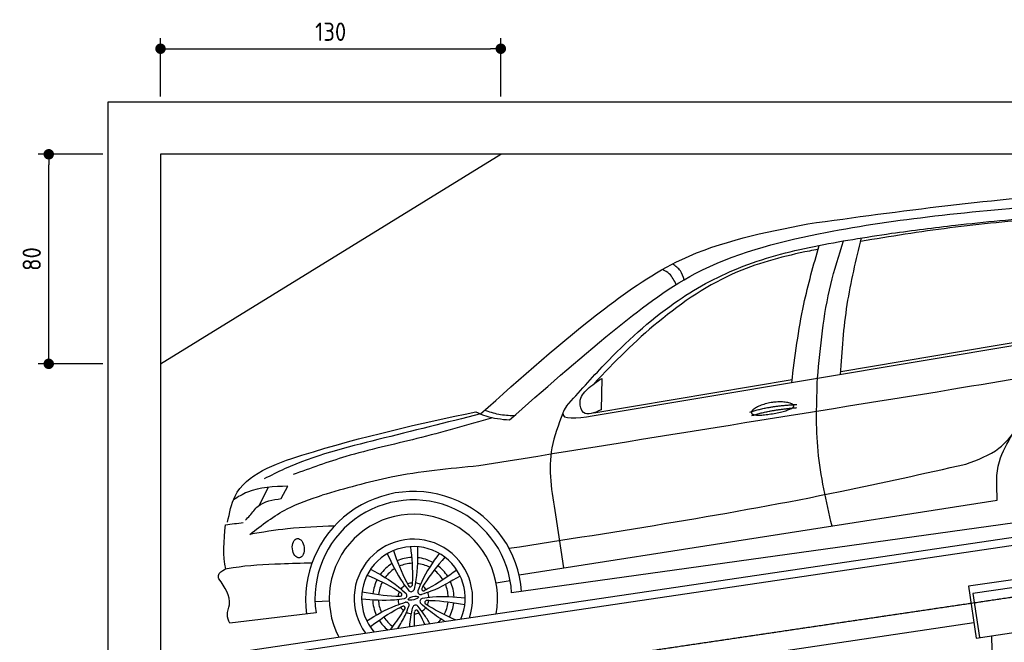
# Model space of a CAD drawing. Header units: millimetres. Extents: x -338 to 6218, y -302 to 5369.
# Tile 3 of 4: x -338 to 3423, y 2987 to 5364. Entities that reach past the tile are written whole.
import ezdxf

# ---------------------------------------------------------------- set-up
doc = ezdxf.new("R2010")
doc.units = ezdxf.units.MM
doc.linetypes.add('GEN3', pattern=[6.25, 5, -1.25])
for name, color, linetype in [('3', 6, 'GEN3'), ('4', 3, 'Continuous'), ('5', 3, 'Continuous'), ('car', 10, 'Continuous')]:
    doc.layers.add(name, color=color, linetype=linetype)
doc.styles.get("Standard").update_dxf_attribs({"font": 'ISOCP.SHX'})
doc.dimstyles.new('GEN-ISO$0', dxfattribs={"dimscale": 20, "dimtxt": 3.5, "dimasz": 2, "dimexe": 2, "dimexo": 1, "dimgap": 1.5, "dimtad": 1, "dimdec": 1, "dimlfac": 0.1, "dimdsep": 46, "dimtxsty": 'STANDARD', "dimblk": 'PUNKT', "dimcen": 2, "dimclrd": 256, "dimclre": 256, "dimclrt": 2, "dimadec": 0, "dimazin": 0, "dimtp": 0.1, "dimtm": 0.1, "dimtfac": 0.71, "dimtdec": 1, "dimtmove": 2, "dimatfit": 3, "dimldrblk": 'PUNKT', "dimfxl": 1, "dimtolj": 1, "dimarcsym": 0})

# ---------------------------------------------------------------- blocks, each defined once
blk = doc.blocks.new('PUNKT')
at = {"layer": '4', "color": 0, "linetype": 'ByBlock'}
blk.add_line((-0.5, 0), (-1, 0), dxfattribs=at)
at = {"layer": '4', "color": 0, "linetype": 'ByBlock', "const_width": 0.5}
blk.add_lwpolyline([(-0.25, 0, 1), (0.25, 0, 1)], format="xyb", close=True, dxfattribs=at)
blk = doc.blocks.new('*D13')
at = {"layer": '5', "lineweight": -2}
for p, q in [((200, 5070), (200, 5292.9)), ((1500, 5070), (1500, 5292.9)), ((240, 5252.9), (1460, 5252.9))]:
    blk.add_line(p, q, dxfattribs=at)
at = {"layer": 'DEFPOINTS', "color": 0}
for p in [(1500, 5252.9), (200, 5050), (1500, 5050)]:
    blk.add_point(p, dxfattribs=at)
at = {"layer": '5', "lineweight": -2, "xscale": 40, "yscale": 40, "zscale": 40, "rotation": 180}
blk.add_blockref('PUNKT', (200, 5252.9), dxfattribs=at)
at = {"layer": '5', "lineweight": -2, "xscale": 40, "yscale": 40, "zscale": 40}
blk.add_blockref('PUNKT', (1500, 5252.9), dxfattribs=at)
at = {"layer": '5', "color": 2, "insert": (850, 5317.9), "char_height": 70, "attachment_point": 5}
blk.add_mtext('\\A1;130', dxfattribs=at)
blk = doc.blocks.new('*D6')
at = {"layer": '5', "lineweight": -2}
for p, q in [((-20, 4850), (-267, 4850)), ((-227, 4090), (-227, 4810)), ((-20, 4050), (-267, 4050))]:
    blk.add_line(p, q, dxfattribs=at)
at = {"layer": 'DEFPOINTS', "color": 0}
for p in [(-227, 4850), (0, 4850), (0, 4050)]:
    blk.add_point(p, dxfattribs=at)
at = {"layer": '5', "lineweight": -2, "xscale": 40, "yscale": 40, "zscale": 40}
for p, rotation in [((-227, 4850), 90), ((-227, 4050), 270)]:
    blk.add_blockref('PUNKT', p, dxfattribs=dict(at, rotation=rotation))
at = {"layer": '5', "color": 2, "insert": (-292, 4450), "char_height": 70, "attachment_point": 5, "rotation": 90}
blk.add_mtext('\\A1;80', dxfattribs=at)

msp = doc.modelspace()

# ---------------------------------------------------------------- linework, layer by layer
for p, q in [((200, 4050), (1500, 4850)), ((396.72, 2934.69), (5189.54, 3643.83)), ((664.16, 2943.93), (5223.61, 3618.55)), ((3781.05, 3273.69), (3286.43, 3200.51)), ((3286.43, 3200.51), (3315.71, 3002.66)), ((3461.47, 3196.08), (3303.19, 3172.66)), ((3303.19, 3172.66), (3328.07, 3004.49)), ((724.31, 2679.89), (3306.92, 3062.02)), ((3315.71, 3002.66), (3810.32, 3075.85)), ((3373.9, 3011.27), (3425.4, 1428.99))]:
    msp.add_line(p, q)
msp.add_lwpolyline([(5842.65, 1678.91), (5805.2, 1626.75), (5832.66, 1561.05), (5700, 1561.05), (5700, 0), (0, 0), (0, 5050), (5700, 5050), (5700, 3950), (5700, 1750)])
msp.add_lwpolyline([(5500, 4850), (200, 4850), (200, 250), (4950, 175.38), (4950, 91.61), (5050, 91.61), (5050, 192.93), (5500, 200), (5500, 1750), (5500, 3950)], close=True)
at = {"layer": '3'}
msp.add_line((429.65, 2712.11), (5440.1, 3453.46), dxfattribs=at)
at = {"layer": 'car'}
for p, q in [((1849.25, 3850.83), (4216.44, 4247.16)), ((2798.38, 4021.02), (3694.01, 4171.3)), ((1854.74, 3862.69), (2612.92, 3989.9)), ((1885.89, 3994.45), (1883.07, 3874.21)), ((576.64, 3509.54), (612.07, 3578.97)), ((661.25, 3535.68), (686.61, 3582.67)), ((1569.9, 3243.94), (3396.69, 3529.17)), ((1709.02, 3473.56), (1739.96, 3270.49)), ((3531.87, 3451.95), (1541.44, 3175.93)), ((1481.68, 3214.36), (1535.86, 3222.32)), ((790.26, 3142.56), (844.9, 3145.69)), ((794.17, 3098.98), (464.25, 3059.66))]:
    msp.add_line(p, q, dxfattribs=at)
for centre, radius, start, end in [((1167.31, 3149.26), 413.57, 4.43286, 187.58607), ((1166.07, 3154.32), 375.99, 3.29502, 188.46307), ((1166.06, 3154.32), 321.28, 349.4058, 207.42701), ((1166.06, 3154.32), 226.32, 340.87295, 215.95986), ((1166.06, 3154.32), 197.81, 336.47431, 220.3585), ((1165.76, 3154.99), 155.56, 92.46448, 113.36203), ((1165.76, 3154.99), 155.56, 121.67601, 144.4237), ((1165.76, 3154.99), 133.43, 92.1416, 113.66768), ((1165.76, 3154.99), 133.43, 62.21612, 83.31129), ((1165.76, 3154.99), 155.56, 61.43554, 84.1518), ((1165.76, 3154.99), 155.56, 32.28752, 53.13472), ((1165.76, 3154.99), 133.43, 122.50001, 143.62864), ((1165.76, 3154.99), 133.43, 31.94009, 53.39947), ((1165.76, 3154.99), 155.56, 152.73195, 173.60521), ((1165.76, 3154.99), 133.43, 152.45436, 173.94826), ((1166.06, 3154.32), 59.4, 123.30489, 142.62798), ((1166.06, 3154.32), 59.4, 94.25977, 111.67309), ((1154.25, 3205.64), 7.04, 218.90913, 347.02374), ((1166.06, 3154.32), 59.4, 63.30489, 82.62798), ((1166.06, 3154.32), 59.4, 34.25977, 51.67309), ((1165.76, 3154.99), 133.43, 2.19822, 23.1332), ((1165.76, 3154.99), 155.56, 1.42736, 23.993), ((1166.06, 3154.32), 59.4, 154.25977, 171.67309), ((1115.71, 3169.74), 7.04, 278.90913, 47.02374), ((1129.72, 3165.45), 11.36, 281.67864, 44.25422), ((1157.54, 3191.35), 11.36, 221.67864, 344.25422), ((1193.88, 3180.22), 11.36, 161.67864, 284.25422), ((1204.6, 3190.21), 7.04, 158.90913, 287.02374), ((1166.06, 3154.32), 59.4, 3.30489, 22.62798), ((1165.76, 3154.99), 155.56, 181.9085, 204.53682), ((1165.76, 3154.99), 133.43, 182.76631, 203.76792), ((1166.06, 3154.32), 59.4, 183.30489, 202.62798), ((1127.53, 3118.42), 7.04, 338.90913, 107.02374), ((1138.25, 3128.41), 11.36, 341.67864, 104.25422), ((1174.59, 3117.28), 11.36, 41.67864, 164.25422), ((1202.41, 3143.18), 11.36, 101.67864, 224.25422), ((1216.42, 3138.89), 7.04, 98.90913, 227.02374), ((1166.06, 3154.32), 59.4, 334.25977, 351.67309), ((1165.76, 3154.99), 133.43, 332.0516, 353.41161), ((1165.76, 3154.99), 155.56, 332.3782, 353.15043), ((1166.06, 3154.32), 59.4, 214.25977, 231.67309), ((1166.06, 3154.32), 59.4, 243.30489, 262.62798), ((1166.06, 3154.32), 59.4, 274.25977, 291.67309), ((1177.88, 3102.99), 7.04, 38.90913, 167.02374), ((1166.06, 3154.32), 59.4, 303.30489, 322.62798), ((1165.76, 3154.99), 155.56, 212.82252, 231.04936), ((1165.76, 3154.99), 133.43, 212.56569, 233.96041), ((1165.76, 3154.99), 133.43, 316.26373, 323.27285)]:
    msp.add_arc(centre, radius, start, end, dxfattribs=at)
for centre, major_axis, ratio in [((726.35, 3346.16), (-3.97, 36.55), 0.6165017), ((1165.76, 3154.99), (-19.27, -4.76), 0.3171692)]:
    msp.add_ellipse(centre, major_axis=major_axis, ratio=ratio, dxfattribs=at)
for points, degree, knots in [([(2672.7, 4584.64), (3028.95, 4633.37), (3469.04, 4693.57), (3912.43, 4711.97), (3996.9, 4715.47)], 3, [0, 0, 0, 0, 1077.4920052, 1331.0516634, 1331.0516634, 1331.0516634, 1331.0516634]), ([(1532.79, 3835.77), (1662.54, 3949.6), (1888.62, 4147.93), (2261.39, 4437.48), (2689.7, 4550.14), (3141.44, 4616.57), (3433.43, 4642.89), (3585.66, 4656.6)], 3, [0, 0, 0, 0, 519.0652537, 904.3930705, 1399.8695543, 1820.4340895, 2278.5488922, 2278.5488922, 2278.5488922, 2278.5488922]), ([(2992.37, 4548.39), (3074.03, 4559.32), (3269.92, 4585.56), (3569.95, 4610.92), (3970.74, 4651.55), (4142.76, 4431.8), (4240.84, 4306.51)], 3, [0, 0, 0, 0, 246.2276268, 590.7119908, 923.7364857, 1365.4398153, 1365.4398153, 1365.4398153, 1365.4398153]), ([(3570.34, 4605.34), (3451.64, 4594.76), (3218.73, 4573.14), (2987.8, 4535.84), (2874.51, 4517.55)], 3, [42.1181957, 42.1181957, 42.1181957, 42.1181957, 399.5207968, 743.6666384, 743.6666384, 743.6666384, 743.6666384]), ([(1422.58, 3858.54), (1576.65, 3996.3), (1817.41, 4211.56), (2225.18, 4495.91), (2506.87, 4551.76), (2672.7, 4584.64)], 3, [0, 0, 0, 0, 621.3556841, 970.9438453, 1471.3588472, 1471.3588472, 1471.3588472, 1471.3588472]), ([(1750.41, 3887.91), (1798.63, 3941.88), (1925.54, 4083.97), (2135.02, 4278.2), (2410.7, 4429.66), (2696.14, 4503.22), (2893.66, 4533.34), (2992.37, 4548.39)], 3, [0, 0, 0, 0, 217.2100217, 571.8129844, 850.9527003, 1150.8942624, 1450.5878039, 1450.5878039, 1450.5878039, 1450.5878039]), ([(2709.75, 3994.9), (2720.89, 4115.51), (2737.37, 4293.94), (2791.85, 4464.14), (2809.51, 4519.3)], 3, [0, 0, 0, 0, 361.6353697, 535.0448276, 535.0448276, 535.0448276, 535.0448276]), ([(2797.59, 4009.61), (2803.75, 4099.07), (2815.86, 4274.99), (2857.3, 4446.37), (2877.67, 4530.6)], 3, [0, 0, 0, 0, 268.4763742, 527.9455514, 527.9455514, 527.9455514, 527.9455514]), ([(2711.94, 4487.45), (2700.89, 4485.25), (2596.16, 4464.05), (2374.61, 4408.89), (2098.38, 4221.2), (1933.26, 4057.45), (1856.66, 3974.39)], 3, [165.3968893, 165.3968893, 165.3968893, 165.3968893, 199.1634437, 485.2942357, 843.6617859, 1182.6991365, 1182.6991365, 1182.6991365, 1182.6991365]), ([(2611.49, 3978.45), (2624, 4078.8), (2646.08, 4255.99), (2694.93, 4427.65), (2716.11, 4502.08)], 3, [0, 0, 0, 0, 302.8112729, 534.6716658, 534.6716658, 534.6716658, 534.6716658]), ([(2169.81, 4352.71), (2162.47, 4367.74), (2150.49, 4392.26), (2126.97, 4405.37), (2117.86, 4410.45)], 3, [0, 0, 0, 0, 48.5687964, 79.2650781, 79.2650781, 79.2650781, 79.2650781]), ([(2200.62, 4371.19), (2196.82, 4383.02), (2188.83, 4407.92), (2167.52, 4423.21), (2156.34, 4431.24)], 3, [0, 0, 0, 0, 36.313037, 76.3905377, 76.3905377, 76.3905377, 76.3905377]), ([(4376.65, 4084.16), (4190.33, 4073.18), (3803.47, 4050.36), (3421.42, 3985.23), (3223.38, 3951.47)], 3, [0, 0, 0, 0, 559.4957318, 1161.6581233, 1161.6581233, 1161.6581233, 1161.6581233]), ([(1883.07, 3874.21), (1857.08, 3862.74), (1814.8, 3844.08), (1794.66, 3912.51), (1832.5, 3959.05), (1867.03, 3981.95), (1885.89, 3994.45)], 3, [0, 0, 0, 0, 67.8051295, 110.2868992, 167.1148386, 235.5098255, 235.5098255, 235.5098255, 235.5098255]), ([(2765.51, 3430.62), (2743.31, 3525.6), (2699.89, 3711.29), (2706.51, 3901.82), (2709.75, 3994.9)], 3, [0, 0, 0, 0, 291.1759512, 569.2537905, 569.2537905, 569.2537905, 569.2537905]), ([(3276.62, 3667.26), (3321.79, 3683.7), (3431.6, 3723.67), (3536.45, 3924.62), (3694.59, 3985.13), (3787.98, 4020.86)], 3, [0, 0, 0, 0, 140.4555739, 341.4072686, 631.2369419, 631.2369419, 631.2369419, 631.2369419]), ([(1750.41, 3887.91), (1744.61, 3878.67), (1716.01, 3833.1), (1790.15, 3842.96), (1849.25, 3850.83)], 3, [0, 0, 0, 0, 28.660997, 141.2803849, 141.2803849, 141.2803849, 141.2803849]), ([(2457.18, 3862.8), (2455.42, 3870.9), (2474.51, 3889.45), (2554.47, 3918.53), (2650.5, 3895.86), (2625.63, 3872.01), (2483.87, 3846.28), (2458.94, 3854.71), (2457.18, 3862.8)], 5, [0, 0, 0, 0, 0, 0, 0.300106, 0.500106, 0.700106, 1, 1, 1, 1, 1, 1]), ([(456.49, 3445.14), (463.25, 3480.21), (489.6, 3616.7), (884.98, 3755.38), (1191.06, 3821.15), (1403.97, 3866.9)], 3, [0, 0, 0, 0, 103.5078254, 402.9035657, 1087.102722, 1087.102722, 1087.102722, 1087.102722]), ([(1422.58, 3858.54), (1292.14, 3825.96), (1041.09, 3763.27), (758.81, 3693.17), (621.66, 3623.63), (595.72, 3610.47)], 3, [0, 0, 0, 0, 404.0655723, 777.7341324, 864.9075482, 864.9075482, 864.9075482, 864.9075482]), ([(1468.23, 3844.28), (1372.21, 3816.47), (1186.54, 3762.7), (927.58, 3707.49), (773, 3651.32), (706.24, 3627.07)], 3, [0, 0, 0, 0, 299.8663653, 579.8926983, 792.7491078, 792.7491078, 792.7491078, 792.7491078]), ([(1403.97, 3866.9), (1416.97, 3861.07), (1457.68, 3842.83), (1502.37, 3838.63), (1532.79, 3835.77)], 3, [0, 0, 0, 0, 42.5710782, 133.2280988, 133.2280988, 133.2280988, 133.2280988]), ([(1550.46, 3851.27), (1530.88, 3852.22), (1492.36, 3854.09), (1455.75, 3866.17), (1437.76, 3872.11)], 3, [0, 0, 0, 0, 58.5179269, 115.0821908, 115.0821908, 115.0821908, 115.0821908]), ([(1736.96, 3860.96), (1720.14, 3817.46), (1672.15, 3693.25), (1694.5, 3560.08), (1709.02, 3473.56)], 3, [0, 0, 0, 0, 138.0983178, 394.2536377, 394.2536377, 394.2536377, 394.2536377]), ([(3396.69, 3529.17), (3393.98, 3579.93), (3389.14, 3670.26), (3435.09, 3747.45), (3455.21, 3781.26)], 3, [0, 0, 0, 0, 148.3476363, 263.976591, 263.976591, 263.976591, 263.976591]), ([(1415.56, 3660.35), (1303.19, 3649.74), (1100.1, 3630.56), (904.4, 3573.49), (816.99, 3547.99)], 3, [0, 0, 0, 0, 337.6670939, 610.2352861, 610.2352861, 610.2352861, 610.2352861]), ([(1531.27, 3345.66), (1954.39, 3411.13), (2539.42, 3501.65), (3116.82, 3631.36), (3276.62, 3667.26)], 3, [0, 0, 0, 0, 1283.8220102, 1775.0868753, 1775.0868753, 1775.0868753, 1775.0868753]), ([(686.61, 3582.67), (632.99, 3581.4), (558.48, 3579.62), (496.05, 3541.61), (478.56, 3530.95)], 3, [0, 0, 0, 0, 156.2599659, 217.1180623, 217.1180623, 217.1180623, 217.1180623]), ([(541.3, 3398.96), (587.15, 3434.57), (670.95, 3499.63), (771.47, 3532.92), (816.99, 3547.99)], 3, [0, 0, 0, 0, 172.6023641, 315.4209772, 315.4209772, 315.4209772, 315.4209772]), ([(524.53, 3453.02), (530.16, 3458.69), (547.02, 3475.63), (578.88, 3523.37), (628.48, 3530.79), (661.25, 3535.68)], 3, [0, 0, 0, 0, 24.041671, 71.9340765, 165.1905911, 165.1905911, 165.1905911, 165.1905911]), ([(864.32, 3430.75), (804.6, 3428.54), (696.25, 3424.52), (589.3, 3406.88), (541.3, 3398.96)], 3, [0, 0, 0, 0, 179.0603188, 324.8674937, 324.8674937, 324.8674937, 324.8674937]), ([(1155.11, 3351.82), (1159.45, 3308.63), (1164.39, 3259.38), (1161.47, 3210.12), (1161.1, 3204.06)], 3, [0, 0, 0, 0, 129.7535391, 147.9773933, 147.9773933, 147.9773933, 147.9773933]), ([(1181.15, 3351.55), (1181.88, 3309.47), (1182.84, 3254.42), (1171.21, 3200.88), (1168.47, 3188.27)], 3, [0, 0, 0, 0, 125.4834208, 164.1220907, 164.1220907, 164.1220907, 164.1220907]), ([(1066.24, 3325.09), (1083.99, 3286.92), (1107.2, 3237.01), (1141.07, 3193.94), (1149.05, 3183.8)], 3, [0, 0, 0, 0, 125.4834208, 164.1220907, 164.1220907, 164.1220907, 164.1220907]), ([(1089.54, 3336.73), (1104.53, 3295.99), (1121.62, 3249.53), (1145.79, 3206.51), (1148.77, 3201.22)], 3, [0, 0, 0, 0, 129.7535391, 147.9773933, 147.9773933, 147.9773933, 147.9773933]), ([(1264.05, 3326.15), (1239.87, 3291.7), (1208.24, 3246.64), (1187.88, 3195.77), (1183.09, 3183.79)], 3, [0, 0, 0, 0, 125.4834208, 164.1220907, 164.1220907, 164.1220907, 164.1220907]), ([(1285.78, 3311.79), (1257.99, 3278.44), (1226.3, 3240.41), (1201.13, 3197.97), (1198.04, 3192.74)], 3, [0, 0, 0, 0, 129.7535391, 147.9773933, 147.9773933, 147.9773933, 147.9773933]), ([(447.64, 3266.67), (457.55, 3268.52), (527.14, 3281.53), (638.25, 3286.3), (738.78, 3289.46), (778.69, 3290.72)], 3, [0, 0, 0, 0, 30.2433697, 212.3459229, 332.1909296, 332.1909296, 332.1909296, 332.1909296]), ([(422.84, 3229.23), (421.8, 3233.51), (417.73, 3250.32), (434.86, 3259.68), (447.64, 3266.67)], 3, [0, 0, 0, 0, 12.4825849, 48.991819, 48.991819, 48.991819, 48.991819]), ([(989.54, 3243.58), (1029.11, 3225.74), (1074.24, 3205.4), (1115.43, 3178.24), (1120.51, 3174.89)], 3, [0, 0, 0, 0, 129.7535391, 147.9773933, 147.9773933, 147.9773933, 147.9773933]), ([(1002.8, 3266), (1039.61, 3245.59), (1087.76, 3218.9), (1128.31, 3182.05), (1137.86, 3173.38)], 3, [0, 0, 0, 0, 125.4834208, 164.1220907, 164.1220907, 164.1220907, 164.1220907]), ([(1344.42, 3239.87), (1308.34, 3218.19), (1261.15, 3189.84), (1208.96, 3173.14), (1196.67, 3169.21)], 3, [0, 0, 0, 0, 125.4834208, 164.1220907, 164.1220907, 164.1220907, 164.1220907]), ([(1331.63, 3262.56), (1296.4, 3237.21), (1256.22, 3208.29), (1212.1, 3186.2), (1206.66, 3183.48)], 3, [0, 0, 0, 0, 129.7535391, 147.9773933, 147.9773933, 147.9773933, 147.9773933]), ([(464.25, 3059.66), (459.96, 3070.2), (450.58, 3093.25), (476.93, 3152.79), (445.71, 3196.91), (422.84, 3229.23)], 3, [0, 0, 0, 0, 32.956182, 72.1274472, 179.350724, 179.350724, 179.350724, 179.350724]), ([(969.83, 3179.25), (1012.6, 3171.86), (1061.38, 3163.43), (1110.72, 3162.86), (1116.8, 3162.79)], 3, [0, 0, 0, 0, 129.7535391, 147.9773933, 147.9773933, 147.9773933, 147.9773933]), ([(1363.87, 3155.37), (1321.95, 3159.09), (1267.11, 3163.95), (1212.87, 3156.14), (1200.11, 3154.31)], 3, [0, 0, 0, 0, 125.4834208, 164.1220907, 164.1220907, 164.1220907, 164.1220907]), ([(968.26, 3153.26), (1010.18, 3149.54), (1065.02, 3144.68), (1119.25, 3152.49), (1132.02, 3154.32)], 3, [0, 0, 0, 0, 125.4834208, 164.1220907, 164.1220907, 164.1220907, 164.1220907]), ([(987.71, 3068.76), (1023.79, 3090.44), (1070.98, 3118.79), (1123.17, 3135.49), (1135.45, 3139.42)], 3, [0, 0, 0, 0, 125.4834208, 164.1220907, 164.1220907, 164.1220907, 164.1220907]), ([(1000.5, 3046.07), (1035.73, 3071.42), (1075.91, 3100.34), (1120.03, 3122.43), (1125.47, 3125.15)], 3, [0, 0, 0, 0, 129.7535391, 147.9773933, 147.9773933, 147.9773933, 147.9773933]), ([(1106.79, 3039.75), (1116.81, 3055.76), (1132.43, 3083.33), (1144.24, 3112.86), (1149.04, 3124.84)], 3, [68.8540015, 68.8540015, 68.8540015, 68.8540015, 125.4834208, 164.1220907, 164.1220907, 164.1220907, 164.1220907]), ([(1229.02, 3057.84), (1222.05, 3070.26), (1207.86, 3093.32), (1191.05, 3114.69), (1183.08, 3124.83)], 3, [82.6811388, 82.6811388, 82.6811388, 82.6811388, 125.4834208, 164.1220907, 164.1220907, 164.1220907, 164.1220907]), ([(1287.23, 3066.45), (1264.93, 3079.57), (1232.48, 3100.54), (1203.82, 3126.58), (1194.27, 3135.25)], 3, [48.1265083, 48.1265083, 48.1265083, 48.1265083, 125.4834208, 164.1220907, 164.1220907, 164.1220907, 164.1220907]), ([(1326.6, 3072.27), (1292.41, 3087.79), (1253.02, 3106.44), (1216.69, 3130.39), (1211.62, 3133.74)], 3, [17.4868808, 17.4868808, 17.4868808, 17.4868808, 129.7535391, 147.9773933, 147.9773933, 147.9773933, 147.9773933]), ([(1362.3, 3129.38), (1319.52, 3136.77), (1270.75, 3145.2), (1221.41, 3145.77), (1215.33, 3145.84)], 3, [0, 0, 0, 0, 129.7535391, 147.9773933, 147.9773933, 147.9773933, 147.9773933]), ([(1078.13, 3035.51), (1094.77, 3056.34), (1114.31, 3082.53), (1130.99, 3110.66), (1134.09, 3115.89)], 3, [49.9054896, 49.9054896, 49.9054896, 49.9054896, 129.7535391, 147.9773933, 147.9773933, 147.9773933, 147.9773933]), ([(1152.06, 3046.45), (1152.92, 3058.51), (1155.6, 3083.29), (1160.92, 3107.75), (1163.66, 3120.36)], 3, [89.135381, 89.135381, 89.135381, 89.135381, 125.4834208, 164.1220907, 164.1220907, 164.1220907, 164.1220907]), ([(1169.94, 3049.1), (1169.57, 3061.52), (1169.56, 3080.01), (1170.66, 3098.51), (1171.02, 3104.57)], 3, [92.4206024, 92.4206024, 92.4206024, 92.4206024, 129.7535391, 147.9773933, 147.9773933, 147.9773933, 147.9773933]), ([(1209.93, 3055.01), (1204.44, 3067.37), (1195.94, 3085.01), (1186.33, 3102.12), (1183.36, 3107.41)], 3, [89.1488913, 89.1488913, 89.1488913, 89.1488913, 129.7535391, 147.9773933, 147.9773933, 147.9773933, 147.9773933])]:
    msp.add_open_spline(points, degree=degree, knots=knots, dxfattribs=at)
for points, degree in [([(3223.38, 3951.47), (2620.78, 3854.43), (2018.17, 3757.39), (1415.56, 3660.35)], 3), ([(2451.79, 3865.38), (2524.9, 3890.44), (2631.36, 3894.56)], 2), ([(2458.36, 3852.17), (2530.32, 3874.79), (2630.6, 3882.83)], 2), ([(449.86, 3267.08), (437.43, 3315.1), (442.86, 3375.22), (448.29, 3435.34)], 3), ([(448.29, 3435.34), (470.93, 3438.27), (493.57, 3441.2), (516.21, 3444.12)], 3)]:
    msp.add_open_spline(points, degree=degree, dxfattribs=at)

# ---------------------------------------------------------------- dimensions: what is measured, and where the dimension line sits
at = {"layer": '5'}
dim = msp.add_linear_dim(base=(1500, 5252.9), p1=(200, 5050), p2=(1500, 5050), dimstyle='GEN-ISO$0', override={"dimlfac": 0.1}, dxfattribs=at)
dim.commit()
dim.dimension.update_dxf_attribs({"geometry": '*D13', "text_midpoint": (850, 5317.9)})
dim = msp.add_linear_dim(base=(-227.04, 4850), p1=(0, 4050), p2=(0, 4850), angle=90, dimstyle='GEN-ISO$0', override={"dimlfac": 0.1}, dxfattribs=at)
dim.commit()
dim.dimension.update_dxf_attribs({"geometry": '*D6', "text_midpoint": (-292.04, 4450)})

doc.saveas('drawing.dxf')
